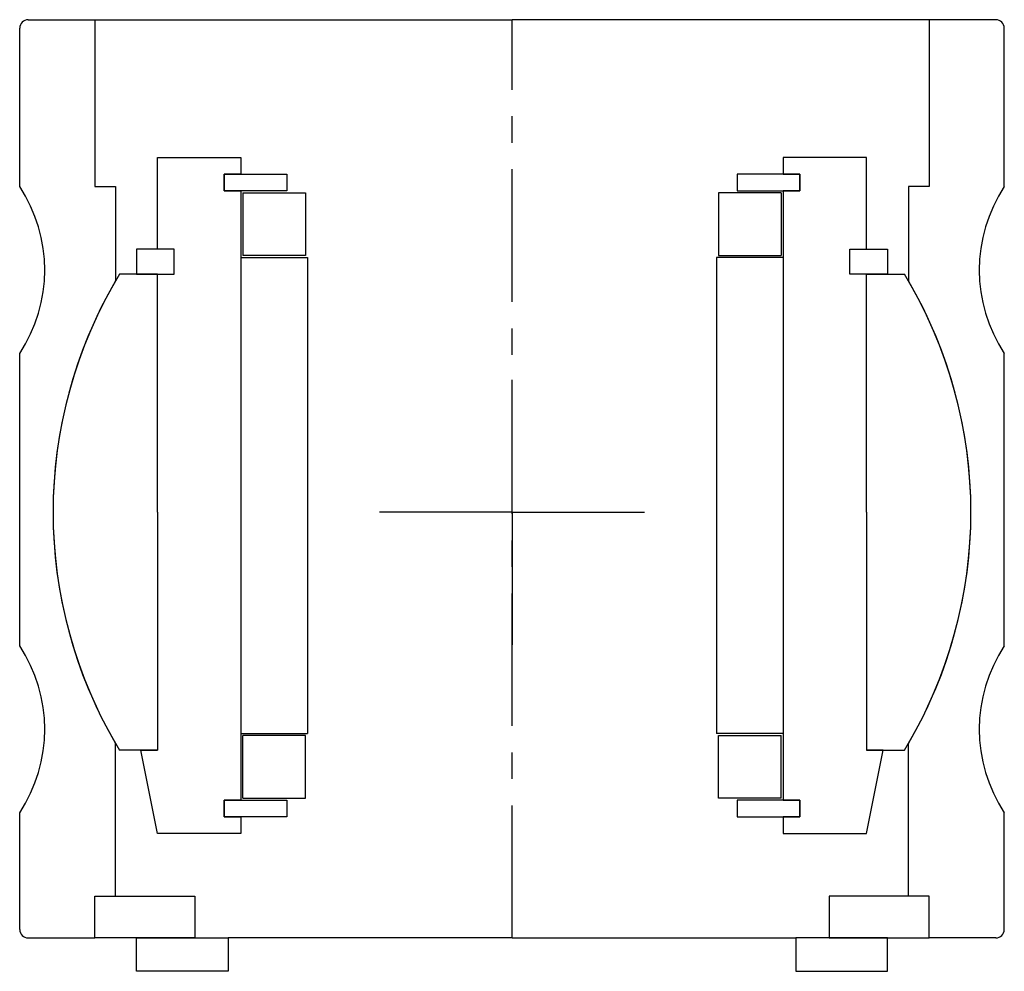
# Model space of a CAD drawing. Header units: millimetres. Extents: x -59 to 59, y -4 to 110.
import ezdxf

# ---------------------------------------------------------------- set-up
doc = ezdxf.new("R2010")
doc.units = ezdxf.units.MM
doc.header["$LTSCALE"] = 0.5
doc.header["$MEASUREMENT"] = 0
doc.linetypes.add('CENTER', pattern=[50.8, 31.75, -6.35, 6.35, -6.35])
doc.layers.get('0').update_dxf_attribs({"linetype": 'CONTINUOUS'})
doc.layers.add('Center', color=1, linetype='CENTER')

# ---------------------------------------------------------------- blocks, each defined once
blk = doc.blocks.new('43040-60-house')
for p, q in [((-58, 59), (-50, 59)), ((-50, 59), (0, 59)), ((-50, 59), (-50, 39)), ((50, 59), (0, 59)), ((58, 59), (50, 59)), ((50, 59), (50, 39)), ((-59, 39), (-59, 58)), ((59, 39), (59, 58)), ((-50, 39), (-47.5, 39)), ((-47.5, 39), (-47.5, 27.73)), ((47.5, 39), (47.5, 27.73)), ((50, 39), (47.5, 39)), ((-59, -16), (-59, 19)), ((59, -16), (59, 19)), ((-47.5, -46), (-47.5, -27.73)), ((47.5, -46), (47.5, -27.73)), ((-59, -50), (-59, -36)), ((59, -50), (59, -36)), ((-50, -46), (-38, -46)), ((-50, -51), (-50, -46)), ((-50, -51), (-50, -46)), ((-50, -46), (-47.5, -46)), ((-38, -46), (-38, -51)), ((50, -46), (38, -46)), ((38, -46), (38, -51)), ((50, -46), (47.5, -46)), ((50, -51), (50, -46)), ((50, -51), (50, -46)), ((-58, -51), (-50, -51)), ((-38, -51), (-50, -51)), ((-45, -51), (-34, -51)), ((-45, -55), (-45, -51)), ((0, -51), (-34, -51)), ((-34, -51), (-34, -55)), ((0, -51), (34, -51)), ((45, -51), (34, -51)), ((34, -51), (34, -55)), ((38, -51), (50, -51)), ((45, -55), (45, -51)), ((58, -51), (50, -51)), ((-34, -55), (-45, -55)), ((34, -55), (45, -55))]:
    blk.add_line(p, q)
for centre, radius, start, end in [((-58, 58), 1, 90, 180), ((58, 58), 1, 0, 90), ((-74.17, 29), 18.17, 326.6015, 33.3985), ((74.17, 29), 18.17, 146.6015, 213.3985), ((0, 0), 55, 149.7274, 210.2726), ((0, 0), 55, 329.7274, 30.2726), ((-74.17, -26), 18.17, 326.6015, 33.3985), ((74.17, -26), 18.17, 146.6015, 213.3985), ((-58, -50), 1, 180, 270), ((58, -50), 1, 270, 0)]:
    blk.add_arc(centre, radius, start, end)
at = {"layer": 'Center'}
blk.add_line((0, -51), (0, 59), dxfattribs=at)
blk = doc.blocks.new('M27-101 & M15-101 - dia49')
for p, q in [((-42.5, 31.5), (-42.5, 42.5)), ((-42.5, 42.5), (-32.5, 42.5)), ((-32.5, 42.5), (-32.5, 40.5)), ((32.5, 42.5), (32.5, 40.5)), ((42.5, 42.5), (32.5, 42.5)), ((42.5, 31.5), (42.5, 42.5)), ((-34.5, 40.5), (-27, 40.5)), ((-32.5, 40.5), (-34.5, 40.5)), ((-34.5, 40.5), (-34.5, 38.5)), ((-34.5, 38.5), (-34.5, 40.5)), ((-27, 40.5), (-27, 38.5)), ((27, 40.5), (27, 38.5)), ((34.5, 40.5), (27, 40.5)), ((32.5, 40.5), (34.5, 40.5)), ((34.5, 38.5), (34.5, 40.5)), ((34.5, 40.5), (34.5, 38.5)), ((-27, 38.5), (-34.5, 38.5)), ((-34.5, 38.5), (-32.5, 38.5)), ((-32.5, 38.5), (-32.5, -34.5)), ((-32.25, 38.25), (-24.75, 38.25)), ((-32.25, 38.25), (-32.25, 30.75)), ((-24.75, 38.25), (-24.75, 30.75)), ((24.75, 38.25), (24.75, 30.75)), ((32.25, 38.25), (24.75, 38.25)), ((27, 38.5), (34.5, 38.5)), ((32.25, 38.25), (32.25, 30.75)), ((34.5, 38.5), (32.5, 38.5)), ((32.5, 38.5), (32.5, -34.5)), ((-40.5, 31.5), (-45, 31.5)), ((-45, 31.5), (-45, 28.5)), ((-40.5, 31.5), (-42.5, 31.5)), ((-40.5, 28.5), (-40.5, 31.5)), ((-40.5, 28.5), (-40.5, 31.5)), ((-24.75, 30.75), (-32.25, 30.75)), ((24.75, 30.75), (32.25, 30.75)), ((40.5, 28.5), (40.5, 31.5)), ((40.5, 28.5), (40.5, 31.5)), ((40.5, 31.5), (45, 31.5)), ((40.5, 31.5), (42.5, 31.5)), ((45, 31.5), (45, 28.5)), ((-32.5, 30.5), (-32.5, -26.5)), ((-32.5, 30.5), (-24.5, 30.5)), ((-24.5, 30.5), (-24.5, -26.5)), ((32.5, 30.5), (24.5, 30.5)), ((24.5, 30.5), (24.5, -26.5)), ((32.5, 30.5), (32.5, -26.5)), ((-42.5, 28.5), (-47.04, 28.5)), ((-45, 28.5), (-40.5, 28.5)), ((-42.5, 0), (-42.5, 28.5)), ((-42.5, 28.5), (-40.5, 28.5)), ((45, 28.5), (40.5, 28.5)), ((42.5, 28.5), (40.5, 28.5)), ((42.5, 28.5), (47.04, 28.5)), ((42.5, 0), (42.5, 28.5)), ((-42.5, 0), (-42.5, -28.5)), ((42.5, 0), (42.5, -28.5)), ((-32.5, -26.5), (-24.5, -26.5)), ((-32.25, -34.25), (-32.25, -26.75)), ((-24.75, -26.75), (-32.25, -26.75)), ((-24.75, -34.25), (-24.75, -26.75)), ((32.5, -26.5), (24.5, -26.5)), ((24.75, -26.75), (32.25, -26.75)), ((24.75, -34.25), (24.75, -26.75)), ((32.25, -34.25), (32.25, -26.75)), ((-42.5, -28.5), (-47.04, -28.5)), ((-42.5, -38.5), (-44.5, -28.5)), ((-44.5, -28.5), (-42.5, -28.5)), ((44.5, -28.5), (42.5, -28.5)), ((42.5, -28.5), (47.04, -28.5)), ((42.5, -38.5), (44.5, -28.5)), ((-34.5, -34.5), (-27, -34.5)), ((-32.5, -34.5), (-34.5, -34.5)), ((-34.5, -34.5), (-34.5, -36.5)), ((-34.5, -36.5), (-34.5, -34.5)), ((-32.25, -34.25), (-24.75, -34.25)), ((-27, -34.5), (-27, -36.5)), ((32.25, -34.25), (24.75, -34.25)), ((27, -34.5), (27, -36.5)), ((34.5, -34.5), (27, -34.5)), ((32.5, -34.5), (34.5, -34.5)), ((34.5, -36.5), (34.5, -34.5)), ((34.5, -34.5), (34.5, -36.5)), ((-27, -36.5), (-34.5, -36.5)), ((-34.5, -36.5), (-32.5, -36.5)), ((-32.5, -36.5), (-32.5, -38.5)), ((27, -36.5), (34.5, -36.5)), ((34.5, -36.5), (32.5, -36.5)), ((32.5, -36.5), (32.5, -38.5)), ((-32.5, -38.5), (-42.5, -38.5)), ((32.5, -38.5), (42.5, -38.5))]:
    blk.add_line(p, q)
for start, end in [(148.7896, 211.2104), (328.7896, 31.2104)]:
    blk.add_arc((0, 0), 55, start, end)
at = {"layer": 'Center'}
for q in [(0, 18.34), (-17.84, 0), (0, -18.34), (18.34, 0)]:
    blk.add_line((0, 0), q, dxfattribs=at)

msp = doc.modelspace()

# ---------------------------------------------------------------- block references
for name in ['43040-60-house', 'M27-101 & M15-101 - dia49']:
    msp.add_blockref(name, (0, 51))

doc.saveas('drawing.dxf')
